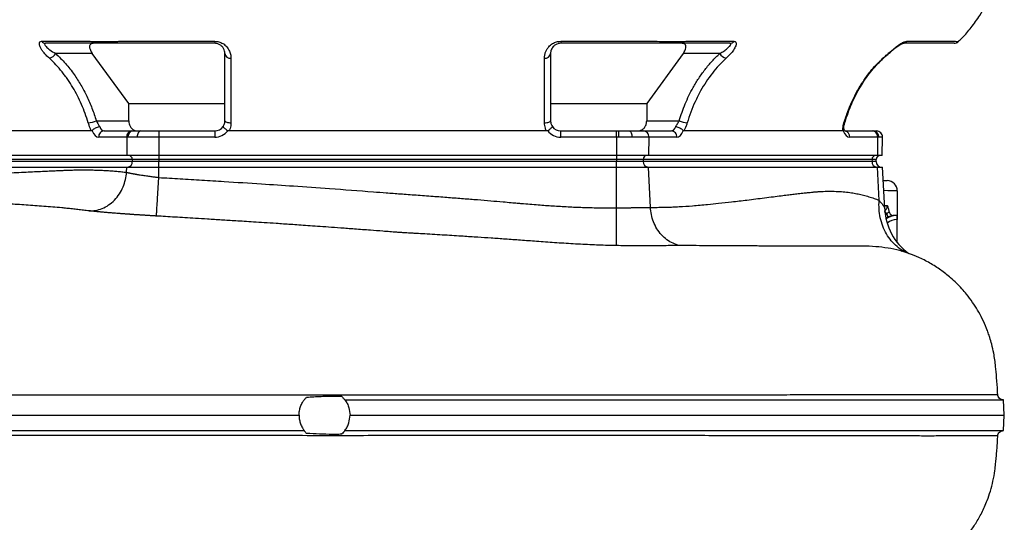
# Model space of a CAD drawing. Header units: millimetres. Extents: x 6 to 730, y 11 to 2128.
# Tile 3 of 9: x 247 to 730, y 308 to 555. Entities that reach past the tile are written whole.
import ezdxf

# ---------------------------------------------------------------- set-up
doc = ezdxf.new("R2010")
doc.units = ezdxf.units.MM

msp = doc.modelspace()

# ---------------------------------------------------------------- linework, layer by layer
at = {"color": 7, "linetype": 'Continuous', "lineweight": 25}
for p, q in [((296.98, 544.27), (343.03, 544.27)), ((343.03, 544.27), (343.03, 543.26)), ((512.79, 544.27), (558.85, 544.27)), ((512.79, 544.27), (512.79, 543.26)), ((283, 538.26), (265.03, 538.26)), ((300.87, 513.66), (283, 538.26)), ((572.83, 538.26), (554.96, 513.66)), ((590.8, 538.26), (572.83, 538.26)), ((300.87, 513.66), (348.03, 513.66)), ((300.87, 505.26), (300.87, 513.66)), ((507.79, 513.66), (554.96, 513.66)), ((554.96, 513.66), (554.96, 505.26)), ((284.94, 505.26), (300.87, 505.26)), ((554.96, 505.26), (570.88, 505.26)), ((652.13, 504.39), (652.14, 504.4)), ((282.68, 500.26), (204.63, 500.26)), ((288.74, 500.26), (302.45, 500.26)), ((302.45, 500.26), (302.94, 500.26)), ((302.94, 500.26), (306.78, 500.26)), ((306.78, 500.26), (315.62, 500.26)), ((315.62, 500.26), (343.03, 500.26)), ((315.62, 500.26), (315.62, 497.21)), ((343.03, 500.26), (343.03, 497.21)), ((505.96, 500.26), (349.86, 500.26)), ((512.79, 497.21), (512.79, 500.26)), ((512.79, 500.26), (540.21, 500.26)), ((540.21, 497.21), (540.21, 500.26)), ((540.21, 500.26), (541.14, 500.26)), ((541.14, 500.26), (546.51, 500.26)), ((546.51, 500.26), (553.38, 500.26)), ((553.38, 500.26), (567.09, 500.26)), ((651.2, 500.26), (573.14, 500.26)), ((652.36, 500.26), (665.67, 500.26)), ((665.67, 500.26), (666.11, 500.26)), ((666.11, 500.26), (667.64, 500.26)), ((667.64, 500.26), (667.71, 500.26)), ((299.85, 497.21), (286.14, 497.21)), ((299.85, 497.21), (299.98, 488.26)), ((300.43, 497.21), (299.85, 497.21)), ((305.04, 497.21), (300.43, 497.21)), ((315.62, 497.21), (305.04, 497.21)), ((315.62, 497.21), (315.62, 488.26)), ((343.03, 497.21), (315.62, 497.21)), ((540.21, 497.21), (512.79, 497.21)), ((540.21, 497.21), (540.21, 488.26)), ((541.32, 497.21), (540.21, 497.21)), ((547.75, 497.21), (541.32, 497.21)), ((555.98, 497.21), (547.75, 497.21)), ((555.98, 497.21), (555.84, 488.26)), ((569.68, 497.21), (555.98, 497.21)), ((668.27, 497.21), (654.56, 497.21)), ((668.27, 497.21), (668.14, 488.26)), ((668.8, 497.21), (668.27, 497.21)), ((670.63, 497.21), (668.8, 497.21)), ((670.55, 488.26), (670.71, 497.21)), ((299.98, 488.26), (187.69, 488.26)), ((315.62, 488.26), (299.98, 488.26)), ((540.21, 488.26), (315.62, 488.26)), ((315.62, 488.26), (315.62, 486.33)), ((555.84, 488.26), (540.21, 488.26)), ((540.21, 488.26), (540.21, 486.33)), ((668.14, 488.26), (555.84, 488.26)), ((670.55, 488.26), (668.14, 488.26)), ((302.6, 486.33), (190.3, 486.33)), ((302.63, 485.26), (190.33, 485.26)), ((315.62, 486.33), (302.6, 486.33)), ((302.6, 486.33), (302.63, 485.26)), ((315.62, 485.26), (302.63, 485.26)), ((540.21, 486.33), (315.62, 486.33)), ((315.62, 486.33), (315.62, 485.26)), ((315.62, 482.46), (315.62, 485.26)), ((540.21, 485.26), (315.62, 485.26)), ((553.23, 486.33), (540.21, 486.33)), ((540.21, 486.33), (540.21, 485.26)), ((540.21, 482.46), (540.21, 485.26)), ((553.2, 485.26), (540.21, 485.26)), ((553.23, 486.33), (553.2, 485.26)), ((665.49, 485.26), (553.2, 485.26)), ((665.53, 486.33), (553.23, 486.33)), ((665.53, 486.33), (665.49, 485.26)), ((667.5, 485.26), (665.49, 485.26)), ((667.5, 485.26), (667.54, 486.33)), ((187.61, 482.46), (299.9, 482.46)), ((299.79, 479.98), (299.9, 482.46)), ((299.9, 482.46), (315.62, 482.46)), ((315.62, 482.46), (540.21, 482.46)), ((315.62, 477.44), (315.62, 482.46)), ((540.21, 482.46), (555.92, 482.46)), ((540.21, 462.53), (540.21, 482.46)), ((556.82, 462.77), (555.92, 482.46)), ((555.92, 482.46), (668.22, 482.46)), ((668.95, 466.22), (668.22, 482.46)), ((668.22, 482.46), (670.65, 482.46)), ((671.72, 462.1), (670.65, 482.46)), ((677.91, 470.88), (677.91, 458.79)), ((677.91, 456.79), (677.74, 456.79)), ((677.91, 458.79), (677.91, 456.79)), ((677.91, 445.5), (677.91, 456.79))]:
    msp.add_line(p, q, dxfattribs=at)
at = {"color": 8, "linetype": 'Continuous', "lineweight": 25}
for p, q in [((670.71, 497.21), (670.63, 497.21)), ((667.54, 486.33), (665.53, 486.33)), ((671.64, 463.63), (673.04, 463.64)), ((672.01, 459.2), (672.77, 459.73)), ((673.25, 457.91), (672.38, 457.36))]:
    msp.add_line(p, q, dxfattribs=at)
at = {"color": 8, "linetype": 'Continuous', "lineweight": 25, "flags": 128}
for points in [[(670.79, 535.91), (671.05, 535.96), (671.21, 536.06)], [(677.91, 470.88), (677.72, 470.88), (677.14, 470.89), (676.18, 470.9), (674.87, 470.92), (673.23, 470.94), (671.29, 470.97), (671.25, 470.97)]]:
    msp.add_lwpolyline(points, dxfattribs=at)
at = {"color": 7, "linetype": 'Continuous', "lineweight": 25, "flags": 128}
for points in [[(348.03, 505.26), (348.09, 505.07), (348.26, 504.89), (348.54, 504.72), (348.91, 504.57), (349.37, 504.44), (349.89, 504.35), (350.45, 504.3), (351.03, 504.28)], [(504.79, 504.28), (505.38, 504.3), (505.94, 504.35), (506.46, 504.44), (506.91, 504.57), (507.29, 504.72), (507.56, 504.89), (507.74, 505.07), (507.79, 505.26)], [(306.78, 500.26), (306.44, 500.21), (306.11, 500.03), (305.8, 499.75), (305.54, 499.37), (305.32, 498.9), (305.16, 498.38), (305.07, 497.8), (305.04, 497.21)], [(546.51, 500.26), (546.76, 500.21), (546.99, 500.03), (547.21, 499.75), (547.4, 499.37), (547.55, 498.9), (547.66, 498.38), (547.73, 497.8), (547.75, 497.21)], [(670.99, 475.92), (671.43, 475.91), (672.3, 475.89), (672.82, 475.88), (673, 475.88)], [(677.74, 458.79), (677.32, 458.78), (676.66, 458.77), (675.76, 458.76)], [(730.4, 360.76), (730.2, 364.51), (730, 368.26)], [(730, 353.26), (730.2, 357.01), (730.4, 360.76)]]:
    msp.add_lwpolyline(points, dxfattribs=at)
at = {"color": 7, "linetype": 'Continuous', "lineweight": 25}
for centre, radius, start, end in [((260.11, 545.73), 2.46, 216.2394, 268.9371), ((595.71, 545.73), 2.46, 271.0629, 323.7606), ((680.59, 545.73), 2.46, 271.0629, 323.761), ((705.8, 546.26), 3, 269.9955, 313.4035), ((260.66, 540.8), 5.05, 284.4121, 329.8539), ((350.75, 538.63), 2.74, 187.7037, 276.0387), ((505.08, 538.63), 2.74, 263.9612, 352.2965), ((595.16, 540.8), 5.05, 210.146, 255.588), ((279.78, 517.52), 13.3, 275.222, 292.8446), ((343.03, 505.26), 5, 270, 325.3376), ((512.79, 505.26), 5, 214.6624, 270), ((576.05, 517.52), 13.3, 247.1554, 264.778), ((288.96, 497.44), 2.83, 94.4934, 184.709), ((302.67, 497.44), 2.83, 94.4929, 184.7094), ((303.22, 497.48), 2.79, 95.7594, 185.5759), ((343.03, 505.21), 8, 270, 322.9443), ((512.79, 505.21), 8, 217.0557, 270), ((528.61, 497.98), 12.73, 356.5354, 10.3338), ((553.16, 497.44), 2.83, 355.2907, 85.507), ((566.87, 497.44), 2.83, 355.291, 85.5066), ((665.45, 497.44), 2.83, 355.291, 85.5066), ((665.94, 497.41), 2.86, 356.0809, 86.5793), ((667.63, 497.27), 2.99, 358.8701, 89.8633), ((667.71, 497.26), 3, 359, 90), ((300.73, 486.4), 1.87, 357.9915, 85.7804), ((555.1, 486.4), 1.87, 94.2196, 182.0085), ((667.39, 486.4), 1.87, 94.2189, 182.0092), ((669.54, 486.26), 2, 90, 178), ((300, 485.09), 2.63, 274.4015, 3.8116), ((555.83, 485.09), 2.63, 176.1884, 265.5985), ((668.12, 485.09), 2.63, 176.1884, 265.5985), ((670.3, 485.26), 2.8, 180, 270), ((672.91, 470.88), 5, 0, 89), ((775.92, 568.08), 149.6, 225.7817, 226.4069), ((700.13, 463.26), 28.44, 182.3414, 234.2724), ((669.52, 457.88), 3.74, 0.3879, 29.5625), ((677.91, 448.8), 10, 93.5606, 123.5911), ((706.42, 457.79), 28.7, 178.0035, 181.9965), ((677.36, 485.58), 26.79, 270.8112, 271.1845)]:
    msp.add_arc(centre, radius, start, end, dxfattribs=at)
at = {"color": 8, "linetype": 'Continuous', "lineweight": 25}
for centre, radius, start, end in [((651.83, 504.69), 0.429, 254.7568, 314.6296), ((651.69, 497.43), 2.88, 355.7515, 76.7556), ((677.88, 448.79), 8, 91, 128.3926)]:
    msp.add_arc(centre, radius, start, end, dxfattribs=at)
at = {"color": 7, "linetype": 'Continuous', "lineweight": 25}
for centre, major_axis, ratio, start_param, end_param in [((288.62, 505.26), (-0.16, 5), 0.49961, 2.159663, 3.125486), ((567.21, 505.26), (0.16, 5), 0.49961, 3.157699, 4.123523), ((286.02, 505.21), (-0.16, 8), 0.499848, 2.207467, 3.131519), ((569.81, 505.21), (0.16, 8), 0.499848, 3.151666, 4.075719), ((654.68, 505.21), (0.16, 8), 0.499848, 2.227613, 3.151666)]:
    msp.add_ellipse(centre, major_axis=major_axis, ratio=ratio, start_param=start_param, end_param=end_param, dxfattribs=at)
for points, knots in [([(707.82, 544.12), (708.47, 544.73), (710.73, 546.86), (714.33, 551.11), (718.08, 556.35), (721.14, 561.64), (723.62, 566.73), (724.93, 570.38), (725.61, 572.26)], [0, 0, 0, 0, 0.079356, 0.276967, 0.495748, 0.653709, 0.821657, 1, 1, 1, 1]), ([(261.92, 535.91), (261.39, 536.41), (260.32, 537.4), (259.03, 538.86), (258.04, 540.26), (257.25, 541.73), (256.9, 543.08), (257.17, 544.08), (257.81, 544.21), (258.12, 544.27)], [0, 0, 0, 0, 0.148518, 0.296888, 0.423136, 0.549175, 0.730158, 0.865558, 1, 1, 1, 1]), ([(258.12, 544.27), (259.12, 544.27), (264.12, 544.27), (269.42, 544.27), (275.56, 544.27), (279.27, 544.27), (280.27, 544.27), (281.15, 544.27), (281.15, 544.27)], [0, 0, 0, 0, 0.130283, 0.651412, 0.682134, 0.942854, 0.999999, 1, 1, 1, 1]), ([(260.07, 543.26), (259.9, 543.24), (259.71, 543.21), (259.56, 542.98), (259.61, 542.53), (260.41, 541.47), (262.21, 539.93), (264.02, 538.86), (265.03, 538.26)], [0, 0, 0, 0, 0.096606, 0.113385, 0.234153, 0.408901, 0.6708, 1, 1, 1, 1]), ([(343.03, 543.26), (335.04, 543.26), (323.04, 543.26), (309.03, 543.26), (301.04, 543.26), (296.16, 543.26), (292.49, 543.26), (290.04, 543.26), (287.71, 543.26), (285.44, 543.26), (283.43, 543.26), (280.43, 543.26), (272.46, 543.26), (265.27, 543.26), (260.07, 543.26)], [0, 0, 0, 0, 0.2204039, 0.3306058, 0.3858231, 0.4408653, 0.4643385, 0.4884316, 0.5130249, 0.5383305, 0.5693127, 0.601179, 0.7114616, 1, 1, 1, 1]), ([(281.15, 544.27), (281.15, 544.27), (282.11, 544.27), (283.63, 544.13), (286.5, 544.11), (289.15, 544.1), (292.03, 544.14), (294.67, 544.18), (296.34, 544.27), (296.98, 544.27), (296.98, 544.27)], [0, 0, 0, 0, 0.000004, 0.251729, 0.413268, 0.574807, 0.736681, 0.898559, 0.999997, 1, 1, 1, 1]), ([(283.54, 543.26), (283.43, 543.26), (282.99, 543.25), (282.31, 543.04), (281.77, 542.45), (281.57, 541.54), (281.83, 540.24), (282.43, 539.07), (282.92, 538.38), (283, 538.26)], [0, 0, 0, 0, 0.051122, 0.201327, 0.3519, 0.495412, 0.688858, 0.94593, 1, 1, 1, 1]), ([(343.03, 544.27), (343.55, 544.24), (344.8, 544.16), (346.78, 543.42), (348.73, 541.96), (350.12, 540), (350.91, 537.91), (350.99, 536.58), (351.03, 535.91)], [0, 0, 0, 0, 0.095371, 0.231788, 0.399678, 0.604995, 0.802226, 1, 1, 1, 1]), ([(348.03, 538.26), (348.01, 538.66), (347.96, 539.44), (347.48, 540.67), (346.63, 541.85), (345.43, 542.73), (344.17, 543.2), (343.36, 543.25), (343.03, 543.26)], [0, 0, 0, 0, 0.216986, 0.433439, 0.642478, 0.8011, 0.920255, 1, 1, 1, 1]), ([(504.79, 535.91), (504.82, 536.41), (504.87, 537.4), (505.27, 538.86), (505.92, 540.26), (506.95, 541.73), (508.49, 543.08), (510.6, 544.08), (512.06, 544.21), (512.79, 544.27)], [0, 0, 0, 0, 0.148518, 0.296889, 0.423136, 0.549175, 0.730159, 0.865558, 1, 1, 1, 1]), ([(512.79, 543.26), (512.4, 543.24), (511.94, 543.21), (511.07, 542.98), (510.05, 542.53), (508.83, 541.47), (507.94, 539.93), (507.85, 538.86), (507.79, 538.26)], [0, 0, 0, 0, 0.0966061, 0.1133832, 0.2341513, 0.4089, 0.6707984, 1, 1, 1, 1]), ([(595.76, 543.26), (591.78, 543.26), (585.82, 543.26), (578.68, 543.26), (574.9, 543.26), (572.45, 543.26), (570, 543.26), (567.95, 543.26), (565.61, 543.26), (562.84, 543.26), (559.65, 543.26), (553.37, 543.26), (537.74, 543.26), (523.27, 543.26), (512.79, 543.26)], [0, 0, 0, 0, 0.220404, 0.330605, 0.385823, 0.440865, 0.464338, 0.488432, 0.513025, 0.538331, 0.569313, 0.601179, 0.711462, 1, 1, 1, 1]), ([(558.85, 544.27), (558.85, 544.27), (560.44, 544.27), (563.06, 544.13), (566.48, 544.11), (569.16, 544.1), (571.58, 544.14), (573.34, 544.18), (574.39, 544.27), (574.67, 544.27), (574.67, 544.27)], [0, 0, 0, 0, 0.000003, 0.251727, 0.413267, 0.574807, 0.736681, 0.898557, 0.999996, 1, 1, 1, 1]), ([(572.83, 538.26), (572.92, 538.4), (573.4, 539.08), (573.99, 540.24), (574.25, 541.55), (574.05, 542.49), (573.47, 543.06), (572.79, 543.25), (572.38, 543.26), (572.28, 543.26)], [0, 0, 0, 0, 0.059581, 0.309653, 0.499845, 0.655964, 0.812702, 0.956218, 1, 1, 1, 1]), ([(574.67, 544.27), (574.67, 544.27), (576.67, 544.27), (578.72, 544.27), (588.8, 544.27), (595.16, 544.27), (597.7, 544.27)], [0, 0, 0, 0, 0.000001, 0.130283, 0.651414, 1, 1, 1, 1]), ([(590.8, 538.26), (591.47, 538.66), (592.81, 539.44), (594.52, 540.67), (595.74, 541.85), (596.29, 542.73), (596.24, 543.2), (595.9, 543.25), (595.76, 543.26)], [0, 0, 0, 0, 0.216985, 0.43344, 0.642476, 0.801097, 0.920255, 1, 1, 1, 1]), ([(597.7, 544.27), (597.94, 544.24), (598.5, 544.16), (598.91, 543.42), (598.7, 541.96), (597.68, 540), (596.01, 537.91), (594.61, 536.58), (593.91, 535.91)], [0, 0, 0, 0, 0.095371, 0.231788, 0.399678, 0.604993, 0.802228, 1, 1, 1, 1]), ([(670.79, 535.91), (671.34, 536.41), (672.45, 537.4), (674.15, 538.86), (675.79, 540.26), (677.62, 541.73), (679.5, 543.08), (681.34, 544.08), (682.17, 544.21), (682.58, 544.27)], [0, 0, 0, 0, 0.148517, 0.296889, 0.423136, 0.549176, 0.730159, 0.865557, 1, 1, 1, 1]), ([(671.21, 536.05), (671.48, 536.3), (672.23, 536.99), (673.54, 538.11), (675.01, 539.37), (676.37, 540.5), (677.59, 541.44), (678.64, 542.19), (679.51, 542.73), (680.18, 543.08), (680.58, 543.24), (680.77, 543.27), (680.72, 543.27), (680.72, 543.27)], [0, 0, 0, 0, 0.08761, 0.242952, 0.386634, 0.513381, 0.624358, 0.721909, 0.805627, 0.877175, 0.940142, 0.995872, 1, 1, 1, 1]), ([(705.75, 543.26), (705.76, 543.26), (705.78, 543.26), (705.29, 543.26), (704.15, 543.26), (700.85, 543.26), (693.2, 543.26), (685.91, 543.26), (680.64, 543.26)], [0, 0, 0, 0, 0.02478, 0.075457, 0.137502, 0.201317, 0.422171, 1, 1, 1, 1]), ([(682.58, 544.27), (683.58, 544.27), (688.58, 544.27), (693.81, 544.27), (700.06, 544.27), (702.62, 544.27), (705.22, 544.27), (705.61, 544.27), (705.61, 544.27)], [0, 0, 0, 0, 0.130283, 0.651413, 0.682134, 0.942854, 0.999999, 1, 1, 1, 1]), ([(265.03, 538.26), (266.65, 536.69), (269.91, 533.51), (273.99, 528.23), (277.47, 522.81), (280.38, 517.28), (282.93, 511.44), (284.27, 507.32), (284.94, 505.26)], [0, 0, 0, 0, 0.180031, 0.3623012, 0.519271, 0.6762552, 0.8381223, 1, 1, 1, 1]), ([(348.03, 505.26), (348.03, 508.06), (348.03, 513.69), (348.03, 520.58), (348.03, 526.13), (348.03, 530.48), (348.03, 534.59), (348.03, 537.04), (348.03, 538.26)], [0, 0, 0, 0, 0.220419, 0.443897, 0.581054, 0.718201, 0.859107, 1, 1, 1, 1]), ([(507.79, 538.26), (507.79, 536.69), (507.79, 533.51), (507.79, 528.23), (507.79, 522.81), (507.79, 517.28), (507.79, 511.44), (507.79, 507.32), (507.79, 505.26)], [0, 0, 0, 0, 0.180031, 0.362301, 0.51927, 0.676255, 0.838122, 1, 1, 1, 1]), ([(570.88, 505.26), (571.82, 508.06), (573.7, 513.69), (577.09, 520.58), (580.44, 526.13), (583.55, 530.48), (586.97, 534.59), (589.52, 537.04), (590.8, 538.26)], [0, 0, 0, 0, 0.220419, 0.443897, 0.581054, 0.718202, 0.859107, 1, 1, 1, 1]), ([(280.99, 504.28), (280.06, 507.37), (278.96, 510.36), (276.45, 516.13), (275.03, 518.91), (272.65, 522.92), (271.81, 524.23), (270.49, 526.15), (270.04, 526.79), (269.11, 528.03), (268.64, 528.64), (267.19, 530.44), (266.19, 531.6), (264.11, 533.83), (263.04, 534.89), (261.92, 535.91)], [0, 0, 0, 0, 0.25, 0.25, 0.5, 0.5, 0.625, 0.625, 0.6875, 0.6875, 0.75, 0.75, 0.875, 0.875, 1, 1, 1, 1]), ([(351.03, 535.91), (351.03, 533.88), (351.03, 531.67), (351.03, 526.94), (351.03, 524.41), (351.03, 520.39), (351.03, 519), (351.03, 516.19), (351.03, 514.75), (351.03, 510.37), (351.03, 507.37), (351.03, 504.28)], [0, 0, 0, 0, 0.25, 0.25, 0.5, 0.5, 0.625, 0.625, 0.75, 0.75, 1, 1, 1, 1]), ([(504.79, 504.28), (504.79, 507.37), (504.79, 510.36), (504.79, 516.13), (504.79, 518.91), (504.79, 522.92), (504.79, 524.23), (504.79, 526.15), (504.79, 526.79), (504.79, 528.03), (504.79, 528.64), (504.79, 530.44), (504.79, 531.6), (504.79, 533.83), (504.79, 534.89), (504.79, 535.91)], [0, 0, 0, 0, 0.25, 0.25, 0.5, 0.5, 0.625, 0.625, 0.6875, 0.6875, 0.75, 0.75, 0.875, 0.875, 1, 1, 1, 1]), ([(593.91, 535.91), (592.72, 534.77), (590.35, 532.49), (587.09, 528.61), (584.08, 524.42), (581.24, 519.75), (578.74, 514.78), (576.54, 509.56), (575.41, 506.04), (574.84, 504.28)], [0, 0, 0, 0, 0.136761, 0.273534, 0.414183, 0.554842, 0.711659, 0.855416, 1, 1, 1, 1]), ([(651.72, 504.28), (652.34, 506.2), (653.59, 510.03), (655.99, 515.6), (658.79, 520.97), (661.98, 525.93), (665.87, 531.07), (668.97, 534.12), (670.79, 535.91)], [0, 0, 0, 0, 0.15736, 0.314708, 0.476796, 0.638867, 0.788813, 1, 1, 1, 1]), ([(652.24, 504.35), (652.5, 505.23), (653.21, 507.59), (654.54, 511.21), (656.23, 515.27), (658.15, 519.11), (660.35, 522.9), (662.76, 526.54), (665.4, 529.99), (668.19, 533.18), (670.2, 535.11), (671.19, 536.07)], [0, 0, 0, 0, 0.071366, 0.1909856, 0.3007856, 0.4170243, 0.5308259, 0.6504811, 0.7686086, 0.884722, 1, 1, 1, 1]), ([(282.68, 500.26), (282.68, 500.26), (282.46, 500.48), (281.75, 502.16), (281.28, 503.46), (280.99, 504.28)], [0, 0, 0, 0, 0.000017, 0.366699, 1, 1, 1, 1]), ([(282.9, 500.39), (283.06, 500.59), (283.39, 500.97), (284.17, 501.54), (285.07, 502), (285.92, 502.3), (286.43, 502.4), (286.63, 502.42), (286.63, 502.42)], [0, 0, 0, 0, 0.21146, 0.422934, 0.634343, 0.847019, 0.995892, 1, 1, 1, 1]), ([(284.94, 505.26), (285.24, 504.69), (285.74, 503.7), (286.37, 502.8), (286.63, 502.42)], [0, 0, 0, 0, 0.580975, 1, 1, 1, 1]), ([(300.87, 505.26), (300.91, 504.73), (300.99, 503.67), (301.65, 502.25), (302.63, 501.13), (303.87, 500.4), (304.79, 500.31), (305.23, 500.26)], [0, 0, 0, 0, 0.193661, 0.387109, 0.586454, 0.800298, 1, 1, 1, 1]), ([(347.15, 502.42), (347.15, 502.42), (347.13, 502.4), (347.15, 502.3), (347.38, 502), (347.9, 501.54), (348.6, 500.97), (349.14, 500.59), (349.42, 500.39)], [0, 0, 0, 0, 0.004112, 0.152974, 0.365661, 0.577065, 0.788539, 1, 1, 1, 1]), ([(347.15, 502.42), (347.21, 502.52), (347.59, 503.09), (347.96, 504.06), (348.01, 504.93), (348.03, 505.26)], [0, 0, 0, 0, 0.111343, 0.658719, 1, 1, 1, 1]), ([(351.03, 504.28), (350.99, 503.77), (350.88, 502.39), (350.52, 500.92), (349.86, 500.26), (349.86, 500.26)], [0, 0, 0, 0, 0.370487, 0.9999904, 1, 1, 1, 1]), ([(505.96, 500.26), (505.96, 500.26), (505.54, 500.6), (505.13, 502.07), (504.92, 503.42), (504.79, 504.28)], [0, 0, 0, 0, 0.000011, 0.366696, 1, 1, 1, 1]), ([(506.41, 500.39), (506.68, 500.59), (507.23, 500.97), (507.93, 501.54), (508.44, 502), (508.68, 502.3), (508.7, 502.4), (508.68, 502.42), (508.68, 502.42)], [0, 0, 0, 0, 0.21146, 0.422935, 0.634339, 0.847026, 0.995888, 1, 1, 1, 1]), ([(507.79, 505.26), (507.84, 504.69), (507.92, 503.7), (508.46, 502.8), (508.68, 502.42)], [0, 0, 0, 0, 0.5809688, 1, 1, 1, 1]), ([(550.6, 500.26), (551.13, 500.33), (552.19, 500.45), (553.57, 501.44), (554.53, 502.87), (554.92, 504.24), (554.95, 505.04), (554.96, 505.26)], [0, 0, 0, 0, 0.240102, 0.480632, 0.708174, 0.916643, 1, 1, 1, 1]), ([(569.2, 502.42), (569.27, 502.52), (569.68, 503.09), (570.28, 504.06), (570.72, 504.93), (570.88, 505.26)], [0, 0, 0, 0, 0.111345, 0.658716, 1, 1, 1, 1]), ([(569.2, 502.42), (569.2, 502.42), (569.4, 502.4), (569.91, 502.3), (570.75, 502), (571.65, 501.54), (572.44, 500.97), (572.76, 500.59), (572.92, 500.39)], [0, 0, 0, 0, 0.004108, 0.152981, 0.365657, 0.577063, 0.78854, 1, 1, 1, 1]), ([(574.84, 504.28), (574.68, 503.78), (574.27, 502.45), (573.35, 500.67), (573.14, 500.26), (573.14, 500.26)], [0, 0, 0, 0, 0.3704834, 0.9999845, 1, 1, 1, 1]), ([(651.2, 500.26), (651.2, 500.26), (651.2, 500.8), (651.14, 501.91), (651.49, 503.36), (651.72, 504.28)], [0, 0, 0, 0, 0.000007, 0.366693, 1, 1, 1, 1]), ([(651.71, 501.21), (651.7, 501.44), (651.67, 501.98), (651.79, 503.03), (651.98, 503.89), (652.12, 504.35), (652.14, 504.4)], [0, 0, 0, 0, 0.257162, 0.605672, 0.961785, 1, 1, 1, 1]), ([(282.9, 500.39), (282.86, 500.35), (282.8, 500.27), (282.72, 500.27), (282.68, 500.26)], [0, 0, 0, 0, 0.5563181, 1, 1, 1, 1]), ([(349.86, 500.26), (349.77, 500.27), (349.62, 500.28), (349.48, 500.36), (349.42, 500.39)], [0, 0, 0, 0, 0.559672, 1, 1, 1, 1]), ([(506.41, 500.39), (506.33, 500.35), (506.19, 500.27), (506.03, 500.27), (505.96, 500.26)], [0, 0, 0, 0, 0.556309, 1, 1, 1, 1]), ([(573.14, 500.26), (573.1, 500.27), (573.02, 500.28), (572.95, 500.36), (572.92, 500.39)], [0, 0, 0, 0, 0.5596938, 1, 1, 1, 1]), ([(651.42, 500.39), (651.38, 500.35), (651.31, 500.27), (651.23, 500.27), (651.2, 500.26)], [0, 0, 0, 0, 0.556299, 1, 1, 1, 1]), ([(651.42, 500.39), (651.55, 500.59), (651.73, 500.87), (651.67, 501.13), (651.66, 501.21)], [0, 0, 0, 0, 0.699711, 1, 1, 1, 1]), ([(652.36, 500.18), (652.36, 500.18), (652.36, 500.18), (652.13, 500.44), (651.88, 500.85), (651.75, 501.22), (651.71, 501.33)], [0, 0, 0, 0, 0.215515, 0.538099, 0.862125, 1, 1, 1, 1]), ([(187.57, 481.53), (187.99, 481.46), (188.83, 481.33), (190.11, 481.14), (191.4, 480.96), (192.71, 480.79), (194.03, 480.63), (195.36, 480.48), (196.7, 480.33), (198.06, 480.19), (199.43, 480.06), (200.82, 479.94), (202.22, 479.82), (203.63, 479.72), (205.06, 479.62), (206.5, 479.53), (207.95, 479.45), (209.41, 479.37), (210.89, 479.3), (212.39, 479.25), (213.89, 479.2), (217.22, 479.1), (222.38, 479.04), (228.97, 479.13), (235.97, 479.39), (242.27, 479.69), (248.1, 479.98), (252.55, 480.2), (256.55, 480.39), (260.11, 480.56), (263.23, 480.7), (265.91, 480.82), (268.15, 480.92), (269.94, 480.99), (271.84, 481.06), (273.97, 481.11), (276.44, 481.15), (278.85, 481.17), (281.19, 481.16), (283.45, 481.12), (285.72, 481.06), (288, 480.96), (290.34, 480.83), (292.69, 480.67), (295.04, 480.47), (297.41, 480.24), (299, 480.07), (299.79, 479.98)], [0, 0, 0, 0, 0.011364, 0.022842, 0.034434, 0.046141, 0.057961, 0.069895, 0.081945, 0.094109, 0.106387, 0.118781, 0.13129, 0.143914, 0.156653, 0.169508, 0.182478, 0.195565, 0.208767, 0.222085, 0.235519, 0.249069, 0.311, 0.373322, 0.425069, 0.497685, 0.5411, 0.58059, 0.616156, 0.647797, 0.675514, 0.699306, 0.719174, 0.735117, 0.747136, 0.769788, 0.791823, 0.813242, 0.834046, 0.854235, 0.87381, 0.894551, 0.915407, 0.936378, 0.957467, 0.978674, 1, 1, 1, 1]), ([(281.46, 461.06), (282.47, 461.03), (283.52, 461.1), (285.66, 461.48), (286.74, 461.79), (288.89, 462.67), (289.96, 463.24), (291.99, 464.63), (292.96, 465.44), (294.74, 467.28), (295.55, 468.3), (296.97, 470.47), (297.58, 471.63), (298.57, 474), (298.96, 475.21), (299.53, 477.62), (299.7, 478.82), (299.79, 479.98)], [0, 0, 0, 0, 0.125, 0.125, 0.25, 0.25, 0.375, 0.375, 0.5, 0.5, 0.625, 0.625, 0.75, 0.75, 0.875, 0.875, 1, 1, 1, 1]), ([(299.79, 479.98), (299.86, 479.96), (300, 479.92), (300.24, 479.87), (300.5, 479.81), (300.78, 479.75), (301.08, 479.68), (301.42, 479.61), (301.78, 479.54), (302.17, 479.46), (302.59, 479.38), (303.05, 479.29), (303.54, 479.2), (304.06, 479.11), (304.62, 479.01), (305.22, 478.91), (305.85, 478.8), (306.69, 478.67), (307.71, 478.51), (308.9, 478.33), (310.05, 478.17), (311.15, 478.01), (312.18, 477.87), (313.15, 477.74), (314.04, 477.62), (314.85, 477.52), (315.37, 477.45), (315.62, 477.42)], [0, 0, 0, 0, 0.021909, 0.04509, 0.069545, 0.095274, 0.122278, 0.150558, 0.180115, 0.210949, 0.243062, 0.276454, 0.311127, 0.34708, 0.384317, 0.422836, 0.462641, 0.503731, 0.57563, 0.643354, 0.706896, 0.766249, 0.821408, 0.872367, 0.919122, 0.961667, 1, 1, 1, 1]), ([(314.43, 458.51), (314.44, 458.55), (314.45, 458.68), (314.49, 459.16), (314.51, 459.51), (314.57, 460.46), (314.61, 461.05), (314.7, 462.46), (314.75, 463.28), (314.87, 465.09), (314.93, 466.09), (315.06, 468.21), (315.13, 469.34), (315.27, 471.63), (315.34, 472.81), (315.48, 475.14), (315.55, 476.3), (315.62, 477.42)], [0, 0, 0, 0, 0.125, 0.125, 0.25, 0.25, 0.375, 0.375, 0.5, 0.5, 0.625, 0.625, 0.75, 0.75, 0.875, 0.875, 1, 1, 1, 1]), ([(315.62, 477.42), (319.1, 477.22), (326.15, 476.79), (336.82, 476.14), (350.13, 475.32), (365.09, 474.37), (382.34, 473.24), (400.64, 471.94), (415.82, 470.81), (427.41, 469.93), (434.37, 469.41), (442.02, 468.84), (449.91, 468.26), (457.66, 467.68), (464.93, 467.12), (471.81, 466.57), (478.29, 466.03), (483.8, 465.56), (488.15, 465.17), (491.15, 464.91), (495.59, 464.53), (501.38, 464.05), (509, 463.49), (516.25, 463.06), (522.38, 462.8), (527.34, 462.66), (531.38, 462.58), (535.7, 462.54), (538.67, 462.53), (540.21, 462.53)], [0, 0, 0, 0, 0.04653, 0.094024, 0.142481, 0.22422, 0.293889, 0.372819, 0.468731, 0.496673, 0.527688, 0.561777, 0.59894, 0.633058, 0.665438, 0.696079, 0.724982, 0.752146, 0.769767, 0.783163, 0.792334, 0.829116, 0.860548, 0.894232, 0.925776, 0.942428, 0.960348, 0.979538, 1, 1, 1, 1]), ([(281.46, 461.06), (280.99, 461.12), (280.04, 461.23), (278.64, 461.39), (277.26, 461.55), (275.89, 461.71), (274.54, 461.86), (273.2, 462), (271.88, 462.14), (270.56, 462.28), (269.27, 462.41), (266.93, 462.63), (263.56, 462.93), (259.18, 463.28), (254.82, 463.59), (250.52, 463.88), (246.26, 464.17), (242.02, 464.49), (237.82, 464.84), (233.67, 465.2), (228.89, 465.61), (223.39, 466.09), (217.13, 466.7), (210.86, 467.42), (205.81, 468.07), (202.02, 468.58), (199.44, 468.93), (196.85, 469.29), (194.25, 469.66), (191.64, 470.04), (189, 470.43), (186.34, 470.82), (183.64, 471.23), (180.92, 471.65), (179.07, 471.94), (178.14, 472.09)], [0, 0, 0, 0, 0.012883, 0.025677, 0.038382, 0.051003, 0.063541, 0.075998, 0.088376, 0.100675, 0.112898, 0.125045, 0.166817, 0.208668, 0.250626, 0.292468, 0.334101, 0.375593, 0.418088, 0.459661, 0.500521, 0.561824, 0.625362, 0.68903, 0.750265, 0.775473, 0.800554, 0.825539, 0.850456, 0.875332, 0.900194, 0.925068, 0.949978, 0.974947, 1, 1, 1, 1]), ([(556.82, 462.77), (557.36, 462.77), (558.43, 462.77), (560.04, 462.78), (561.63, 462.8), (563.21, 462.83), (564.77, 462.87), (566.31, 462.92), (567.84, 462.98), (569.35, 463.04), (572.56, 463.2), (577.72, 463.55), (584.17, 464.12), (590.57, 464.78), (597, 465.51), (604.51, 466.42), (611.33, 467.28), (616.9, 467.99), (620.68, 468.46), (623.87, 468.86), (626.67, 469.2), (629.4, 469.52), (631.98, 469.81), (634.15, 470.04), (635.54, 470.19), (636.39, 470.29), (636.95, 470.33), (637.48, 470.38), (638, 470.42), (638.53, 470.45), (639.05, 470.49), (639.58, 470.52), (640.1, 470.55), (641.68, 470.63), (644.28, 470.71), (647.86, 470.66), (651.31, 470.45), (654.04, 470.15), (656.06, 469.85), (657.41, 469.62), (658.76, 469.36), (660.08, 469.07), (661.39, 468.75), (662.69, 468.4), (663.97, 468.02), (665.24, 467.62), (666.49, 467.19), (667.73, 466.73), (668.55, 466.39), (668.95, 466.22)], [0, 0, 0, 0, 0.01441, 0.028686, 0.042829, 0.056839, 0.070717, 0.084461, 0.098073, 0.111553, 0.1249, 0.183652, 0.249693, 0.297652, 0.355223, 0.422407, 0.499204, 0.53834, 0.572177, 0.600717, 0.623958, 0.647477, 0.673859, 0.693185, 0.705661, 0.711286, 0.71598, 0.720669, 0.725353, 0.730033, 0.734707, 0.739376, 0.744041, 0.748701, 0.781613, 0.813385, 0.844032, 0.873574, 0.8857, 0.897695, 0.909559, 0.921295, 0.932904, 0.944388, 0.955749, 0.966989, 0.978109, 0.989112, 1, 1, 1, 1]), ([(314.43, 458.51), (314.22, 458.53), (313.79, 458.55), (313.15, 458.59), (312.51, 458.63), (311.87, 458.67), (311.23, 458.71), (310.59, 458.75), (309.96, 458.79), (309.33, 458.83), (308.7, 458.87), (308.07, 458.91), (307.44, 458.95), (306.82, 458.99), (306.2, 459.03), (305.58, 459.07), (304.96, 459.11), (304.35, 459.15), (303.74, 459.19), (303.13, 459.23), (302.52, 459.28), (301.92, 459.32), (301.32, 459.36), (300.72, 459.4), (300.13, 459.44), (299.54, 459.49), (298.95, 459.53), (298.36, 459.57), (297.78, 459.61), (297.2, 459.66), (296.63, 459.7), (296.06, 459.74), (294.95, 459.83), (293.35, 459.95), (291.31, 460.12), (289.37, 460.28), (287.88, 460.41), (286.77, 460.52), (286.02, 460.59), (285.29, 460.66), (284.58, 460.73), (283.9, 460.8), (283.25, 460.86), (282.63, 460.93), (282.03, 461), (281.65, 461.04), (281.46, 461.06)], [0, 0, 0, 0, 0.016067, 0.032102, 0.048107, 0.064087, 0.080042, 0.095978, 0.111895, 0.127797, 0.143688, 0.159569, 0.175444, 0.191315, 0.207186, 0.223059, 0.238937, 0.254822, 0.270718, 0.286628, 0.302553, 0.318497, 0.334463, 0.350453, 0.36647, 0.382518, 0.398597, 0.414712, 0.430865, 0.447058, 0.463295, 0.479577, 0.495909, 0.558584, 0.621229, 0.684007, 0.747086, 0.775246, 0.803355, 0.831426, 0.859477, 0.887524, 0.915583, 0.943671, 0.971805, 1, 1, 1, 1]), ([(540.21, 462.53), (540.36, 462.53), (540.66, 462.53), (541.13, 462.53), (541.63, 462.53), (542.15, 462.54), (542.7, 462.54), (543.28, 462.55), (543.88, 462.56), (544.5, 462.57), (545.14, 462.58), (545.8, 462.59), (546.48, 462.6), (547.18, 462.62), (548.1, 462.64), (549.17, 462.67), (550.28, 462.69), (551.18, 462.71), (551.88, 462.72), (552.45, 462.73), (552.96, 462.74), (553.47, 462.75), (553.98, 462.75), (554.48, 462.76), (554.98, 462.76), (555.46, 462.76), (555.93, 462.77), (556.39, 462.77), (556.67, 462.77), (556.82, 462.77)], [0, 0, 0, 0, 0.022126, 0.045601, 0.070424, 0.096597, 0.124118, 0.152988, 0.183207, 0.214775, 0.247691, 0.281955, 0.317568, 0.354528, 0.392837, 0.467006, 0.530958, 0.584691, 0.628208, 0.660665, 0.694171, 0.728726, 0.76433, 0.800984, 0.838687, 0.877441, 0.917244, 0.958097, 1, 1, 1, 1]), ([(671.59, 460.86), (671.8, 461.03), (671.99, 461.22), (672.34, 461.63), (672.5, 461.85), (672.69, 462.2), (672.75, 462.32), (672.85, 462.57), (672.9, 462.7), (673, 463.1), (673.04, 463.37), (673.04, 463.64)], [0, 0, 0, 0, 0.25, 0.25, 0.5, 0.5, 0.625, 0.625, 0.75, 0.75, 1, 1, 1, 1]), ([(673.98, 460.66), (673.94, 460.93), (673.89, 461.2), (673.77, 461.73), (673.7, 461.99), (673.55, 462.49), (673.46, 462.73), (673.32, 463.08), (673.26, 463.2), (673.16, 463.42), (673.1, 463.54), (673.04, 463.64)], [0, 0, 0, 0, 0.25, 0.25, 0.5, 0.5, 0.75, 0.75, 0.875, 0.875, 1, 1, 1, 1]), ([(673.98, 460.66), (674.03, 460.43), (674.13, 459.98), (674.5, 459.39), (675.07, 458.88), (675.5, 458.8), (675.76, 458.76)], [0, 0, 0, 0, 0.174414, 0.34802, 0.612404, 1, 1, 1, 1]), ([(675.76, 458.76), (675.01, 458.56), (674.15, 458.34), (673.36, 457.96), (673.25, 457.91)], [0, 0, 0, 0, 0.871499, 1, 1, 1, 1]), ([(659.15, 443.77), (659.11, 443.77), (658.43, 443.77), (656.56, 443.77), (653.61, 443.76), (650.24, 443.76), (646.63, 443.76), (642.53, 443.75), (637.99, 443.75), (633.03, 443.76), (628.15, 443.77), (623.47, 443.78), (619.1, 443.8), (615.13, 443.81), (611.62, 443.81), (608.77, 443.82), (606.54, 443.83), (604.8, 443.83), (603.13, 443.84), (601.27, 443.84), (599.1, 443.86), (596.42, 443.87), (593.23, 443.89), (589.65, 443.92), (586, 443.94), (581.57, 443.97), (576.05, 444), (569.16, 444), (561.58, 443.96), (553.54, 443.92), (545.25, 443.93), (536.88, 444.05), (528.09, 444.35), (519.03, 444.82), (509.95, 445.41), (501.3, 446.04), (493.22, 446.63), (485.77, 447.17), (478.77, 447.65), (471.88, 448.11), (465.85, 448.51), (460.45, 448.84), (455.8, 449.13), (450.99, 449.41), (446.37, 449.69), (442.66, 449.91), (439.97, 450.06), (438.19, 450.17), (436.96, 450.25), (436.21, 450.29), (435.62, 450.33), (435.15, 450.36), (434.73, 450.38), (434.63, 450.39), (434.58, 450.39), (434.56, 450.39), (434.54, 450.39), (434.47, 450.4), (434.41, 450.4), (434.31, 450.41), (434.17, 450.42), (433.95, 450.43), (433.74, 450.44), (433.58, 450.45), (433.47, 450.46), (433.41, 450.47), (433.38, 450.47), (433.39, 450.47), (433.39, 450.47)], [0, 0, 0, 0, 0.002746, 0.037924, 0.071375, 0.10308, 0.133026, 0.161207, 0.193953, 0.223948, 0.251198, 0.275701, 0.297451, 0.316443, 0.332679, 0.34616, 0.355319, 0.362549, 0.369446, 0.377571, 0.386929, 0.397523, 0.411603, 0.426727, 0.44116, 0.45481, 0.477966, 0.502849, 0.529898, 0.558598, 0.584085, 0.610627, 0.638197, 0.666735, 0.694706, 0.720845, 0.743868, 0.765402, 0.78553, 0.804621, 0.82527, 0.837921, 0.851235, 0.865215, 0.879058, 0.890591, 0.896567, 0.901608, 0.9055, 0.90689, 0.907947, 0.911133, 0.911761, 0.91205, 0.912124, 0.912221, 0.912367, 0.912585, 0.914523, 0.920063, 0.926167, 0.941106, 0.954664, 0.967293, 0.978991, 0.989756, 0.999587, 1, 1, 1, 1]), ([(727.15, 370.94), (727.13, 371.46), (727.04, 374.23), (726.69, 378.85), (726.13, 385.07), (725.43, 390.58), (724.36, 395.27), (723.4, 398.6), (722.53, 401.18), (721.35, 404.28), (719.68, 408.03), (717.38, 412.29), (714.77, 416.37), (712.16, 419.85), (709.5, 422.95), (706.91, 425.62), (704.34, 427.98), (701.7, 430.16), (699.22, 432.02), (696.6, 433.79), (693.86, 435.46), (691.01, 437), (688.55, 438.17), (686.53, 439.04), (684.78, 439.73), (682.94, 440.39), (681.39, 440.9), (680.53, 441.13), (680.25, 441.21)], [0, 0, 0, 0, 0.016703, 0.088175, 0.147354, 0.216122, 0.264963, 0.300869, 0.327247, 0.352719, 0.408209, 0.460098, 0.509979, 0.56621, 0.607959, 0.653148, 0.700117, 0.734249, 0.767811, 0.801247, 0.834979, 0.869388, 0.904804, 0.92296, 0.941913, 0.963243, 0.988047, 1, 1, 1, 1]), ([(384.41, 360.76), (384.45, 361.52), (384.53, 362.97), (385.12, 365.05), (385.91, 366.82), (386.62, 367.84), (386.91, 368.26)], [0, 0, 0, 0, 0.281377, 0.5396, 0.805315, 1, 1, 1, 1]), ([(386.91, 368.26), (386.93, 368.29), (386.96, 368.33), (387.21, 368.65), (387.6, 369.11), (387.95, 369.48), (388.14, 369.66)], [0, 0, 0, 0, 0.241517, 0.482676, 0.731929, 1, 1, 1, 1]), ([(388.14, 369.66), (388.71, 369.7), (391.68, 369.87), (397.06, 370.16), (402.2, 370.19), (404.92, 370.1), (405.24, 370.09)], [0, 0, 0, 0, 0.100301, 0.522224, 0.944768, 1, 1, 1, 1]), ([(405.24, 370.09), (405.57, 369.78), (406.11, 369.26), (406.63, 368.63), (406.88, 368.31), (406.9, 368.28), (406.91, 368.26)], [0, 0, 0, 0, 0.366861, 0.603402, 0.841311, 1, 1, 1, 1]), ([(406.91, 368.26), (407.31, 367.68), (408.11, 366.48), (409.14, 363.98), (409.31, 362), (409.41, 360.76)], [0, 0, 0, 0, 0.2649178, 0.5379145, 1, 1, 1, 1]), ([(406.91, 368.26), (413.14, 368.26), (425.63, 368.26), (442.69, 368.26), (458.11, 368.26), (471.88, 368.26), (485.57, 368.26), (498.81, 368.26), (511.54, 368.26), (523.79, 368.26), (535.87, 368.26), (547.73, 368.26), (559.31, 368.26), (570.63, 368.26), (581.69, 368.26), (592.46, 368.26), (602.91, 368.26), (613.03, 368.26), (622.83, 368.26), (632.29, 368.26), (641.35, 368.26), (650.03, 368.26), (658.34, 368.26), (666.21, 368.26), (673.61, 368.26), (680.54, 368.26), (687.05, 368.26), (693.16, 368.26), (698.89, 368.26), (704.21, 368.26), (709.09, 368.26), (713.5, 368.26), (717.42, 368.26), (720.81, 368.26), (723.67, 368.26), (726.01, 368.26), (727.84, 368.26), (729.1, 368.26), (729.87, 368.26), (729.95, 368.26), (729.99, 368.26)], [0, 0, 0, 0, 0.036685, 0.073493, 0.100966, 0.128439, 0.15609, 0.183741, 0.209295, 0.234848, 0.260577, 0.286306, 0.311861, 0.337417, 0.36315, 0.388884, 0.414436, 0.439989, 0.465705, 0.49142, 0.516973, 0.542525, 0.568247, 0.593968, 0.619524, 0.645081, 0.670797, 0.696515, 0.722045, 0.747604, 0.773156, 0.798706, 0.824423, 0.850139, 0.875693, 0.901247, 0.92697, 0.952693, 0.976932, 1, 1, 1, 1]), ([(729.97, 368.26), (729.62, 368.3), (728.91, 368.38), (727.99, 368.99), (727.33, 369.89), (727.22, 370.6), (727.17, 370.94)], [0, 0, 0, 0, 0.240677, 0.500003, 0.759323, 1, 1, 1, 1]), ([(5.57, 360.76), (5.58, 360.76), (5.61, 360.76), (6.44, 360.76), (7.91, 360.76), (10.03, 360.76), (12.79, 360.76), (16.2, 360.76), (20.26, 360.76), (24.96, 360.76), (30.28, 360.76), (36.22, 360.76), (42.79, 360.76), (49.96, 360.76), (57.71, 360.76), (66.03, 360.76), (74.93, 360.76), (84.42, 360.76), (94.48, 360.76), (105.04, 360.76), (116.05, 360.76), (127.51, 360.76), (139.47, 360.76), (151.88, 360.76), (164.71, 360.76), (177.88, 360.76), (191.42, 360.76), (205.3, 360.76), (219.56, 360.76), (234.03, 360.76), (248.67, 360.76), (263.46, 360.76), (278.52, 360.76), (293.78, 360.76), (309.2, 360.76), (324.45, 360.76), (339.53, 360.76), (354.41, 360.76), (369.38, 360.76), (379.4, 360.76), (384.41, 360.76)], [0, 0, 0, 0, 0.020109, 0.047197, 0.074083, 0.10101, 0.127916, 0.154823, 0.181903, 0.208982, 0.235889, 0.262797, 0.289878, 0.31696, 0.343846, 0.370777, 0.397686, 0.424595, 0.45169, 0.478785, 0.505439, 0.532093, 0.558931, 0.585769, 0.612401, 0.63908, 0.665534, 0.691989, 0.718628, 0.745268, 0.77126, 0.797253, 0.823423, 0.849593, 0.875566, 0.901586, 0.926128, 0.95067, 0.975335, 1, 1, 1, 1]), ([(384.41, 360.76), (384.45, 360.01), (384.53, 358.56), (385.12, 356.47), (385.91, 354.71), (386.62, 353.69), (386.91, 353.26)], [0, 0, 0, 0, 0.281378, 0.539601, 0.805316, 1, 1, 1, 1]), ([(406.91, 353.26), (407.31, 353.85), (408.11, 355.05), (409.14, 357.55), (409.31, 359.53), (409.41, 360.76)], [0, 0, 0, 0, 0.264917, 0.537913, 1, 1, 1, 1]), ([(409.41, 360.76), (415.21, 360.76), (426.82, 360.76), (443.02, 360.76), (458.02, 360.76), (471.82, 360.76), (485.53, 360.76), (498.79, 360.76), (511.54, 360.76), (523.81, 360.76), (535.91, 360.76), (547.79, 360.76), (559.39, 360.76), (570.73, 360.76), (581.81, 360.76), (592.6, 360.76), (603.06, 360.76), (613.2, 360.76), (623.02, 360.76), (632.49, 360.76), (641.57, 360.76), (650.27, 360.76), (658.59, 360.76), (666.48, 360.76), (673.89, 360.76), (680.84, 360.76), (687.36, 360.76), (693.47, 360.76), (699.21, 360.76), (704.54, 360.76), (709.43, 360.76), (713.86, 360.76), (717.78, 360.76), (721.18, 360.76), (724.04, 360.76), (726.39, 360.76), (728.22, 360.76), (729.49, 360.76), (730.26, 360.76), (730.35, 360.76), (730.39, 360.76)], [0, 0, 0, 0, 0.034261, 0.068621, 0.09624, 0.123859, 0.151657, 0.179455, 0.205141, 0.230826, 0.256688, 0.28255, 0.308238, 0.333927, 0.359793, 0.38566, 0.411345, 0.43703, 0.462878, 0.488727, 0.514412, 0.540097, 0.565951, 0.591806, 0.617494, 0.643183, 0.669033, 0.694884, 0.720546, 0.746238, 0.771921, 0.797604, 0.823453, 0.849303, 0.874989, 0.900675, 0.926532, 0.952388, 0.97675, 1, 1, 1, 1]), ([(5.96, 353.26), (5.97, 353.26), (6.01, 353.26), (6.84, 353.26), (8.31, 353.26), (10.44, 353.26), (13.21, 353.26), (16.62, 353.26), (20.69, 353.26), (25.39, 353.26), (30.72, 353.26), (36.66, 353.26), (43.23, 353.26), (50.4, 353.26), (58.16, 353.26), (66.48, 353.26), (75.39, 353.26), (84.88, 353.26), (94.94, 353.26), (105.5, 353.26), (116.5, 353.26), (127.96, 353.26), (139.91, 353.26), (152.32, 353.26), (165.14, 353.26), (178.31, 353.26), (191.83, 353.26), (205.71, 353.26), (219.95, 353.26), (234.42, 353.26), (249.04, 353.26), (263.82, 353.26), (278.86, 353.26), (294.1, 353.26), (309.5, 353.26), (324.92, 353.26), (340.36, 353.26), (355.79, 353.26), (371.32, 353.26), (381.71, 353.26), (386.91, 353.26)], [0, 0, 0, 0, 0.02027, 0.047258, 0.074045, 0.100873, 0.127681, 0.154489, 0.181469, 0.20845, 0.235258, 0.262066, 0.289049, 0.316031, 0.342818, 0.36965, 0.39646, 0.423271, 0.450266, 0.477262, 0.503804, 0.530346, 0.557072, 0.583798, 0.610318, 0.636885, 0.663234, 0.689583, 0.716116, 0.742649, 0.768526, 0.794404, 0.820458, 0.846512, 0.87237, 0.898275, 0.923638, 0.949001, 0.974501, 1, 1, 1, 1]), ([(388.14, 351.86), (387.91, 352.1), (387.5, 352.52), (387.1, 353.01), (386.93, 353.24), (386.92, 353.26), (386.91, 353.26)], [0, 0, 0, 0, 0.3305969, 0.6003164, 0.8712709, 1, 1, 1, 1]), ([(406.91, 353.26), (406.9, 353.24), (406.86, 353.2), (406.61, 352.87), (406.16, 352.35), (405.67, 351.83), (405.31, 351.5), (405.23, 351.43)], [0, 0, 0, 0, 0.201463, 0.402567, 0.611966, 0.918327, 1, 1, 1, 1]), ([(406.91, 353.26), (413.14, 353.26), (425.63, 353.26), (442.69, 353.26), (458.11, 353.26), (471.88, 353.26), (485.57, 353.26), (498.81, 353.26), (511.54, 353.26), (523.79, 353.26), (535.87, 353.26), (547.73, 353.26), (559.31, 353.26), (570.63, 353.26), (581.69, 353.26), (592.46, 353.26), (602.91, 353.26), (613.03, 353.26), (622.83, 353.26), (632.29, 353.26), (641.35, 353.26), (650.03, 353.26), (658.34, 353.26), (666.21, 353.26), (673.61, 353.26), (680.54, 353.26), (687.05, 353.26), (693.16, 353.26), (698.89, 353.26), (704.21, 353.26), (709.09, 353.26), (713.5, 353.26), (717.42, 353.26), (720.81, 353.26), (723.67, 353.26), (726.01, 353.26), (727.84, 353.26), (729.1, 353.26), (729.87, 353.26), (729.95, 353.26), (729.99, 353.26)], [0, 0, 0, 0, 0.036685, 0.073493, 0.100966, 0.128439, 0.15609, 0.183741, 0.209295, 0.234848, 0.260577, 0.286306, 0.311861, 0.337417, 0.36315, 0.388884, 0.414436, 0.439989, 0.465705, 0.49142, 0.516973, 0.542525, 0.568247, 0.593968, 0.619524, 0.645081, 0.670797, 0.696515, 0.722045, 0.747604, 0.773156, 0.798706, 0.824423, 0.850139, 0.875693, 0.901247, 0.92697, 0.952693, 0.976932, 1, 1, 1, 1]), ([(727.17, 350.59), (727.22, 350.93), (727.33, 351.64), (727.99, 352.54), (728.91, 353.15), (729.62, 353.23), (729.97, 353.26)], [0, 0, 0, 0, 0.240688, 0.499978, 0.759277, 1, 1, 1, 1]), ([(405.23, 351.43), (404.81, 351.42), (403.33, 351.37), (397.63, 351.31), (392.35, 351.62), (388.14, 351.86)], [0, 0, 0, 0, 0.073757, 0.259371, 1, 1, 1, 1]), ([(687.22, 282.83), (688.36, 283.32), (691.13, 284.5), (695.72, 287.08), (700.85, 290.54), (705.03, 294.08), (708.2, 297.19), (710.75, 299.97), (713.56, 303.48), (716.55, 307.82), (719.5, 313.04), (721.87, 318.39), (723.65, 323.62), (724.91, 328.48), (725.72, 333), (726.14, 336.85), (726.45, 339.96), (726.71, 342.98), (726.93, 346.13), (727.09, 348.68), (727.15, 350.19), (727.16, 350.59)], [0, 0, 0, 0, 0.044577, 0.107537, 0.188722, 0.266315, 0.304003, 0.34839, 0.402283, 0.465392, 0.53724, 0.617114, 0.674365, 0.734398, 0.796363, 0.837764, 0.872396, 0.908527, 0.946236, 0.98551, 1, 1, 1, 1])]:
    msp.add_open_spline(points, degree=3, knots=knots, dxfattribs=at)
at = {"color": 8, "linetype": 'Continuous', "lineweight": 25}
for points, knots in [([(705.61, 544.27), (705.61, 544.27), (706.74, 544.27), (707.17, 544.13), (707.88, 544.11), (707.84, 544.11), (707.83, 544.11)], [0, 0, 0, 0, 0.0000044, 0.5036793, 0.8228367, 1, 1, 1, 1]), ([(682.88, 440.4), (682.22, 440.68), (680.4, 441.47), (677.71, 443.44), (674.88, 446.26), (672.51, 449.66), (670.69, 453.49), (669.49, 457.63), (668.85, 461.9), (668.92, 464.8), (668.95, 466.22)], [0, 0, 0, 0, 0.072995, 0.20378, 0.337742, 0.473352, 0.608962, 0.742924, 0.873709, 1, 1, 1, 1]), ([(668.95, 466.22), (669.37, 465.77), (670.24, 464.81), (671.14, 463.51), (671.65, 462.56), (671.68, 462.22), (671.69, 462.1)], [0, 0, 0, 0, 0.266128, 0.554033, 0.841384, 1, 1, 1, 1]), ([(540.2, 444.03), (540.2, 444.28), (540.2, 444.83), (540.2, 446.55), (540.2, 448.97), (540.2, 451.98), (540.21, 455.37), (540.21, 458.92), (540.21, 461.35), (540.21, 462.53)], [0, 0, 0, 0, 0.122944, 0.271246, 0.422468, 0.573693, 0.721993, 0.864774, 1, 1, 1, 1]), ([(572.37, 443.99), (571.93, 444.03), (570.4, 444.14), (567.84, 445.06), (564.82, 446.77), (562.11, 449.21), (559.86, 452.22), (558.21, 455.61), (557.14, 459.16), (556.92, 461.59), (556.82, 462.77)], [0, 0, 0, 0, 0.054224, 0.186638, 0.324168, 0.464407, 0.604645, 0.742175, 0.874588, 1, 1, 1, 1]), ([(433.45, 450.46), (433.09, 450.49), (430.45, 450.69), (425.76, 451.04), (418.85, 451.57), (411.95, 452.09), (405.1, 452.6), (399.05, 453.05), (393.66, 453.44), (388.81, 453.78), (384.41, 454.09), (379.27, 454.44), (373.59, 454.82), (367.52, 455.22), (362.27, 455.56), (357.67, 455.85), (353.57, 456.11), (349.86, 456.34), (345.22, 456.64), (339.84, 456.97), (333.84, 457.34), (328.51, 457.66), (323.62, 457.96), (318.97, 458.24), (315.94, 458.42), (314.43, 458.51)], [0, 0, 0, 0, 0.009055, 0.06657, 0.11816, 0.183428, 0.240504, 0.290953, 0.335971, 0.37653, 0.413264, 0.44678, 0.506013, 0.556472, 0.599953, 0.638216, 0.672432, 0.703319, 0.731588, 0.789428, 0.83873, 0.882914, 0.923635, 0.96206, 1, 1, 1, 1]), ([(680.23, 441.16), (679.82, 441.31), (677.61, 442.1), (673.36, 442.84), (667.28, 443.54), (662.7, 443.76), (659.71, 443.75), (659.15, 443.75)], [0, 0, 0, 0, 0.0656247, 0.3491244, 0.637775, 0.9324169, 1, 1, 1, 1]), ([(8.95, 370.82), (8.95, 370.82), (8.75, 370.82), (9.42, 370.82), (11.03, 370.82), (13.86, 370.82), (17.77, 370.82), (22.78, 370.81), (28.9, 370.81), (36.09, 370.81), (44.34, 370.81), (53.62, 370.81), (63.93, 370.81), (75.24, 370.8), (87.54, 370.8), (100.76, 370.8), (114.86, 370.8), (129.76, 370.79), (145.4, 370.79), (161.8, 370.79), (178.96, 370.78), (196.88, 370.78), (215.44, 370.78), (234.53, 370.77), (254.04, 370.77), (273.95, 370.77), (294.29, 370.77), (315.05, 370.77), (336.12, 370.77), (357.35, 370.77), (377.44, 370.77), (396.35, 370.77), (414.11, 370.78), (431.89, 370.76), (449.65, 370.76), (467.28, 370.75), (484.68, 370.74), (501.77, 370.73), (518.52, 370.72), (534.93, 370.71), (550.99, 370.71), (566.67, 370.73), (581.88, 370.76), (596.52, 370.81), (610.51, 370.84), (623.84, 370.87), (636.52, 370.89), (648.52, 370.9), (659.78, 370.91), (670.19, 370.92), (679.67, 370.93), (688.31, 370.94), (696.26, 370.94), (703.47, 370.93), (709.83, 370.93), (715.23, 370.93), (719.61, 370.93), (723.01, 370.93), (725.44, 370.93), (726.93, 370.94), (727.06, 370.94), (727.12, 370.94)], [0, 0, 0, 0, 0.00068, 0.019644, 0.03859, 0.057518, 0.076477, 0.095429, 0.114354, 0.133307, 0.152264, 0.171189, 0.190136, 0.209098, 0.228024, 0.246967, 0.265905, 0.284718, 0.303456, 0.322174, 0.34093, 0.359784, 0.378735, 0.397575, 0.41633, 0.435057, 0.453812, 0.472659, 0.491628, 0.510509, 0.52931, 0.54495, 0.560595, 0.57629, 0.592086, 0.607935, 0.623669, 0.63932, 0.654931, 0.670551, 0.686231, 0.702023, 0.71791, 0.733699, 0.74942, 0.765122, 0.780855, 0.796666, 0.812562, 0.828367, 0.844102, 0.859821, 0.875561, 0.891359, 0.907227, 0.922998, 0.938678, 0.954322, 0.969977, 0.985693, 1, 1, 1, 1]), ([(727.16, 350.59), (727.05, 350.59), (726.83, 350.59), (725.08, 350.6), (722.37, 350.6), (718.59, 350.6), (713.75, 350.6), (707.82, 350.6), (700.89, 350.59), (693.08, 350.59), (684.52, 350.59), (675.16, 350.6), (664.82, 350.61), (653.51, 350.63), (641.35, 350.64), (628.42, 350.65), (614.79, 350.67), (600.46, 350.71), (585.43, 350.75), (569.76, 350.79), (553.54, 350.81), (536.88, 350.82), (519.85, 350.81), (502.47, 350.8), (484.74, 350.78), (466.69, 350.77), (448.37, 350.77), (429.9, 350.76), (411.4, 350.75), (392.94, 350.75), (374.52, 350.76), (356.13, 350.76), (337.76, 350.76), (319.48, 350.76), (300.2, 350.76), (280.09, 350.76), (259.26, 350.76), (238.9, 350.76), (218.98, 350.75), (199.6, 350.75), (180.88, 350.75), (162.96, 350.74), (145.88, 350.74), (129.61, 350.74), (114.17, 350.73), (99.6, 350.73), (85.96, 350.73), (73.32, 350.73), (61.76, 350.72), (51.28, 350.72), (41.92, 350.72), (33.67, 350.72), (26.57, 350.72), (20.65, 350.71), (15.92, 350.71), (12.36, 350.71), (10.06, 350.71), (8.94, 350.71), (9.05, 350.71), (9.09, 350.71)], [0, 0, 0, 0, 0.016271, 0.032613, 0.048886, 0.065146, 0.081447, 0.097848, 0.114337, 0.130742, 0.147093, 0.163428, 0.179795, 0.196257, 0.212765, 0.229159, 0.24549, 0.261812, 0.27818, 0.294649, 0.311129, 0.327464, 0.343713, 0.359935, 0.376184, 0.392509, 0.408954, 0.425398, 0.441723, 0.45799, 0.474247, 0.490528, 0.506862, 0.523282, 0.539673, 0.559214, 0.578687, 0.598162, 0.617702, 0.637362, 0.657013, 0.676535, 0.695997, 0.715463, 0.734995, 0.754656, 0.774354, 0.794025, 0.813731, 0.833427, 0.8531, 0.872807, 0.892502, 0.912176, 0.931883, 0.95158, 0.971255, 0.99096, 1, 1, 1, 1])]:
    msp.add_open_spline(points, degree=3, knots=knots, dxfattribs=at)
at = {"color": 7, "linetype": 'Continuous', "lineweight": 25}
msp.add_open_spline([(672.77, 459.73), (673.18, 460.03), (673.58, 460.35), (673.98, 460.66)], degree=3, dxfattribs=at)

doc.saveas('drawing.dxf')
